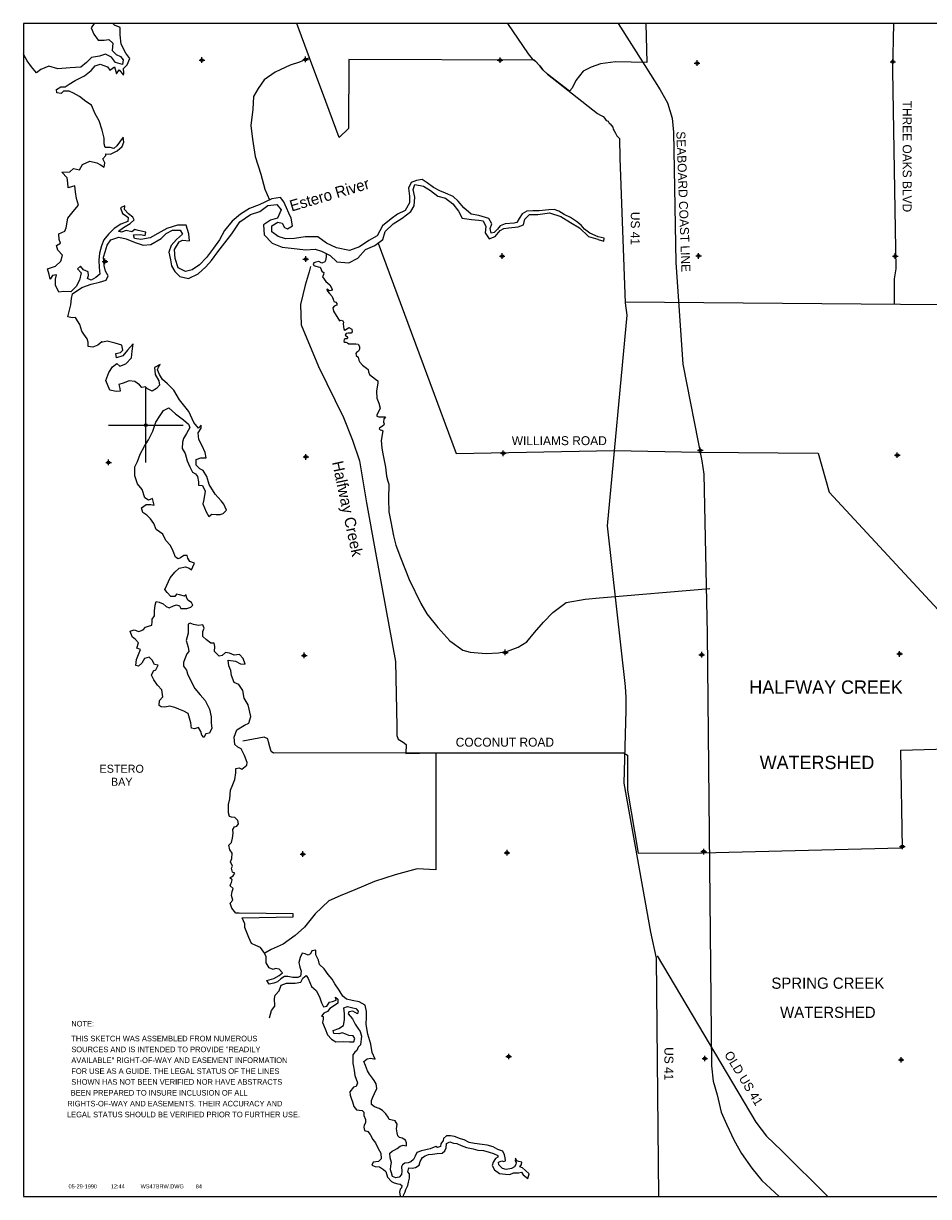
# Model space of a CAD drawing. Extents: x 205612 to 253612, y 717418 to 749436.
# Tile 1 of 2: x 205612 to 229899, y 717936 to 749436. Entities that reach past the tile are written whole.
import ezdxf
from ezdxf.enums import TextEntityAlignment as Align

# ---------------------------------------------------------------- set-up
doc = ezdxf.new("R2010")
doc.units = 0
doc.header["$LTSCALE"] = 800
doc.header["$PDMODE"] = 34
doc.header["$PDSIZE"] = 75
doc.linetypes.add('STREAM', pattern=[0])
doc.layers.get('0').update_dxf_attribs({"linetype": 'CONTINUOUS'})
for name, color, linetype in [('BORDER', 1, 'CONTINUOUS'), ('MAJROADS', 9, 'CONTINUOUS'), ('RR', 13, 'CONTINUOUS'), ('SEC', 2, 'CONTINUOUS'), ('TEXT', 7, 'CONTINUOUS'), ('TRUNKS', 5, 'STREAM'), ('WATER', 4, 'CONTINUOUS'), ('WSHEDS', 3, 'CONTINUOUS')]:
    doc.layers.add(name, color=color, linetype=linetype)

# ---------------------------------------------------------------- blocks, each defined once
blk = doc.blocks.new('TICK')
at = {"color": 0}
for points in [[(500, 0), (500, 1000)], [(0, 500), (1000, 500)]]:
    blk.add_lwpolyline(points, dxfattribs=at)
blk.add_point((500, 500), dxfattribs=at)

msp = doc.modelspace()

# ---------------------------------------------------------------- linework, layer by layer
at = {"layer": 'BORDER', "color": 0}
msp.add_lwpolyline([(205612, 717936), (253612, 717936), (253612, 749436), (205612, 749436)], close=True, dxfattribs=at)
at = {"layer": 'MAJROADS', "color": 0}
for points in [[(218604, 749436), (219153, 748621), (219261, 748486), (219353, 748427), (219469, 748300), (219552, 748191), (219677, 748073), (221018, 747015), (221093, 746973), (221169, 746939), (221210, 746880), (221252, 746829), (221302, 746812), (221326, 746762), (221351, 746736)], [(252262, 749436), (245579, 749071), (245447, 749024), (233131, 742604), (232295, 742196), (231945, 742051), (231254, 741870), (221759, 741954)], [(228962, 749436), (228936, 748160), (229021, 742851), (228974, 742578), (228976, 741885)], [(221351, 746736), (221393, 746694), (221426, 746652), (221434, 746593), (221459, 746551), (221500, 746492), (221533, 746417), (221603, 746349), (221615, 745815), (221759, 741933), (221799, 741601), (221271, 735946), (221755, 731630), (221780, 731339), (221778, 730995), (221725, 729038), (222442, 725034), (222588, 724335), (222654, 717936)], [(221743, 729848), (212325, 729842), (212256, 729889), (212219, 730014), (212189, 730148), (212167, 730223), (212069, 730270), (211498, 730161)], [(222617, 724396), (225260, 719929), (225554, 719557), (225951, 719175), (227200, 717936)]]:
    msp.add_lwpolyline(points, dxfattribs=at)
at = {"layer": 'RR', "color": 0}
msp.add_lwpolyline([(221568, 749436), (222285, 748305), (222696, 747656), (222892, 747304), (223020, 746896), (223052, 746516), (223117, 743021), (223307, 740287), (223815, 737687), (223872, 737335), (223956, 733052), (224073, 721447), (224121, 721034), (224230, 720670), (224335, 720205), (224479, 719881), (224684, 719444), (224877, 719088), (225154, 718696), (225422, 718368), (225891, 717936)], dxfattribs=at)
at = {"layer": 'SEC', "color": 0}
for p in [(210400, 748452), (213182, 748470), (218401, 748450), (223688, 748371), (228941, 748402), (207798, 743045), (213186, 743108), (218457, 743188), (223727, 743193), (229005, 743190), (223774, 737973), (213191, 737796), (218487, 737893), (229060, 737844), (207895, 737649), (213145, 732467), (218541, 732547), (223811, 732485), (229123, 732507), (229196, 727337), (213108, 727131), (218588, 727168), (223866, 727198), (218633, 721696), (223895, 721643), (229165, 721606)]:
    msp.add_point(p, dxfattribs=at)
at = {"layer": 'TRUNKS', "color": 0, "linetype": 'STREAM'}
msp.add_lwpolyline([(213737, 743261), (213738, 743167), (213716, 743072), (213700, 743037), (213617, 742997), (213541, 743042), (213456, 743028), (213399, 743012), (213383, 742977), (213406, 742940), (213456, 742917), (213521, 742903), (213573, 742889), (213601, 742831), (213615, 742781), (213652, 742758), (213669, 742745), (213663, 742691), (213636, 742628), (213723, 742508), (213835, 742417), (213877, 742337), (213896, 742289), (213873, 742261), (213825, 742253), (213750, 742303), (213760, 742257), (213822, 742186), (213892, 742101), (213928, 742005), (213940, 741972), (213992, 741951), (214024, 741913), (214023, 741872), (213946, 741845), (213913, 741796), (213933, 741712), (214096, 741452), (214140, 741464), (214183, 741450), (214200, 741413), (214188, 741367), (214212, 741227), (214229, 741198), (214253, 741209), (214346, 741272), (214419, 741225), (214433, 741157), (214402, 741123), (214325, 741122), (214268, 741108), (214248, 741065), (214287, 741029), (214312, 740994), (214290, 740970), (214248, 740967), (214215, 740945), (214208, 740898), (214231, 740877), (214264, 740875), (214303, 740861), (214340, 740836), (214532, 740833), (214597, 740825), (214631, 740761), (214629, 740689), (214602, 740639), (214549, 740603), (214531, 740569), (214537, 740520), (214593, 740476), (214615, 740397), (214640, 740337), (214709, 740264), (214816, 740183), (214859, 740143), (214873, 740082), (214898, 740012), (215059, 739887), (215124, 739842), (215125, 739789), (215082, 739565), (215091, 739375), (215152, 739237), (215182, 739105), (215134, 738986), (215093, 738924), (215097, 738891), (215149, 738870), (215311, 738869), (215325, 738843), (215286, 738822), (215269, 738730), (215288, 738689), (215273, 738639), (215205, 738599), (215167, 738571), (215158, 738549), (215186, 738523), (215228, 738515), (215255, 738493), (215214, 738241), (215229, 738033), (215255, 737882), (215329, 737521), (215353, 737280), (215385, 737149), (215416, 737063), (215408, 736661), (215420, 736325), (215471, 736054), (215540, 735679), (215603, 735425), (215730, 735097), (215963, 734509), (216272, 733862), (216433, 733583), (216735, 733215), (217051, 732855), (217403, 732605), (217595, 732554), (218028, 732517), (218359, 732532), (218601, 732576), (218888, 732686), (219116, 732833), (219329, 733083), (219564, 733355), (219814, 733619), (220174, 733884), (220681, 733972), (221072, 734016), (224032, 734262)], dxfattribs=at)
at = {"layer": 'WATER', "color": 0}
for points in [[(207506, 749436), (207506, 749434), (207430, 749317), (207504, 749149), (207612, 748989), (207779, 748988), (207905, 749004), (208013, 748902), (207995, 748710), (208095, 748600), (208212, 748549), (208287, 748457), (208269, 748331), (208085, 748391), (207977, 748534), (207810, 748611), (207651, 748553), (207441, 748521), (207306, 748388), (207154, 748263), (206861, 748240), (206534, 748217), (206292, 748286), (206073, 748195), (205964, 748112), (205823, 748272), (205715, 748432), (205624, 748592), (205612, 748622)], [(215822, 717936), (215809, 717973), (215851, 718064), (215868, 718123), (215928, 718231), (215945, 718323), (215971, 718432), (215972, 718541), (215930, 718600), (215956, 718709), (216040, 718700), (216132, 718716), (216233, 718782), (216259, 718874), (216318, 718982), (216394, 719032), (216478, 719065), (216587, 719073), (216713, 719089), (216847, 719096), (216922, 719163), (216957, 719246), (216966, 719363), (217050, 719405), (217150, 719370), (217242, 719361), (217359, 719302), (217501, 719251), (217677, 719216), (217802, 719182), (217953, 719172), (218112, 719129), (218228, 719087), (218345, 719036), (218345, 718994), (218278, 718961), (218219, 718861), (218193, 718769), (218251, 718651), (218384, 718558), (218543, 718540), (218660, 718531), (218761, 718572), (218895, 718571), (218979, 718587), (219020, 718520), (219146, 718424), (219180, 718544), (219080, 718637), (219005, 718704), (218930, 718730), (218972, 718797), (218989, 718855), (218905, 718873), (218855, 718890), (218814, 718965), (218805, 718890), (218830, 718848), (218821, 718798), (218787, 718731), (218711, 718690), (218569, 718665), (218469, 718691), (218369, 718784), (218361, 718860), (218445, 718892), (218503, 718875), (218545, 718892), (218538, 718976), (218521, 719051), (218472, 719152), (218338, 719203), (218213, 719271), (218054, 719314), (217920, 719332), (217711, 719358), (217569, 719384), (217435, 719461), (217343, 719486), (217176, 719546), (217068, 719564), (216959, 719564), (216883, 719498), (216874, 719439), (216815, 719348), (216806, 719281), (216722, 719256), (216680, 719282), (216521, 719216), (216412, 719191), (216294, 719159), (216168, 719118), (216126, 719017), (216075, 718934), (216008, 718867), (215932, 718843), (215848, 718835), (215781, 718785), (215755, 718735), (215763, 718618), (215754, 718526), (215695, 718459), (215603, 718435), (215511, 718477), (215486, 718569), (215462, 718653), (215471, 718762), (215488, 718854), (215455, 718972), (215440, 719097), (215507, 719156), (215557, 719180), (215641, 719222), (215717, 719288), (215801, 719313), (215893, 719295), (215894, 719379), (215861, 719446), (215777, 719505), (215702, 719523), (215661, 719565), (215644, 719649), (215620, 719758), (215638, 719883), (215588, 719967), (215471, 719993), (215429, 720002), (215396, 720069), (215338, 720153), (215247, 720246), (215155, 720297), (215029, 720340), (214954, 720407), (214947, 720516), (214989, 720608), (215032, 720700), (215091, 720834), (215076, 720959), (215026, 721052), (214976, 721111), (214901, 721220), (214843, 721313), (214794, 721455), (214745, 721565), (214837, 721631), (214930, 721655), (215047, 721621), (214966, 721800), (214934, 722027), (214852, 722295), (214804, 722555), (214814, 722756), (214815, 722907), (214782, 723075), (214624, 723168), (214431, 723203), (214281, 723237), (214181, 723313), (214081, 723473), (213965, 723650), (213899, 723776), (213791, 723894), (213683, 724046), (213558, 724164), (213526, 724281), (213460, 724424), (213460, 724550), (213351, 724534), (213317, 724450), (213250, 724417), (213167, 724451), (213091, 724468), (213040, 724351), (212997, 724218), (213030, 724092), (213063, 723991), (213045, 723849), (212970, 723816), (212836, 723817), (212710, 723843), (212618, 723843), (212517, 723785), (212424, 723702), (212332, 723669), (212206, 723637), (212140, 723738), (212333, 723787), (212476, 723869), (212560, 723944), (212477, 724045), (212377, 724063), (212309, 724030), (212201, 724081), (212126, 724215), (212127, 724383), (212061, 724500), (211970, 724627), (211845, 724678), (211728, 724729), (211662, 724888), (211555, 725157), (211555, 725258), (211481, 725417), (212849, 725448), (212849, 725524), (211398, 725544), (211314, 725544), (211206, 725679), (211157, 725813), (211233, 725896), (211192, 726022), (211210, 726131), (211235, 726206), (211160, 726282), (211177, 726332), (211194, 726366), (211212, 726441), (211153, 726492), (211238, 726550), (211280, 726616), (211221, 726650), (211197, 726751), (211223, 726810), (211165, 726919), (211199, 727011), (211216, 727153), (211150, 727246), (211126, 727371), (211193, 727446), (211219, 727563), (211237, 727689), (211229, 727789), (211272, 727865), (211339, 727881), (211381, 727948), (211365, 728031), (211282, 728116), (211198, 728125), (211139, 728142), (211115, 728243), (211116, 728460), (211151, 728619), (211169, 728845), (211229, 728996), (211280, 729138), (211306, 729313), (211307, 729431), (211399, 729447), (211475, 729413), (211601, 729521), (211610, 729588), (211544, 729781), (211453, 729957), (211361, 730000), (211286, 730076), (211263, 730269), (211339, 730469), (211541, 730593), (211659, 730643), (211710, 730827), (211637, 731137), (211538, 731314), (211497, 731523), (211390, 731683), (211264, 731743), (211190, 731928), (211174, 732062), (211125, 732188), (211101, 732339), (211302, 732312), (211435, 732244), (211561, 732235), (211503, 732386), (211412, 732487), (211269, 732472), (211136, 732523), (211035, 732540), (210942, 732465), (210859, 732449), (210742, 732567), (210743, 732701), (210727, 732793), (210635, 732794), (210527, 732887), (210427, 732971), (210427, 733105), (210462, 733197), (210429, 733290), (210311, 733265), (210178, 733300), (210086, 733334), (210027, 733301), (210034, 733066), (209974, 732866), (210031, 732689), (210047, 732572), (209996, 732505), (209945, 732372), (209903, 732280), (209902, 732179), (209985, 732070), (210009, 731969), (210084, 731818), (210208, 731582), (210349, 731406), (210490, 731254), (210606, 731019), (210647, 730817), (210645, 730650), (210670, 730516), (210602, 730382), (210509, 730357), (210450, 730266), (210400, 730325), (210367, 730425), (210310, 730526), (210200, 730494), (210117, 730511), (210101, 730653), (210068, 730779), (210027, 730905), (209919, 730965), (209777, 731024), (209677, 731067), (209543, 731101), (209409, 731077), (209308, 731086), (209250, 731120), (209259, 731254), (209352, 731354), (209328, 731538), (209212, 731665), (209112, 731808), (209046, 731934), (209097, 732051), (209164, 732075), (209224, 732201), (209132, 732226), (209065, 732336), (208982, 732420), (208856, 732379), (208788, 732254), (208696, 732179), (208629, 732196), (208647, 732355), (208698, 732489), (208749, 732623), (208657, 732657), (208700, 732807), (208617, 732892), (208525, 732968), (208476, 733119), (208585, 733151), (208710, 733109), (208820, 733150), (208887, 733225), (208971, 733249), (209055, 733274), (209064, 733366), (209064, 733441), (209124, 733525), (209125, 733659), (209142, 733818), (209168, 733918), (209252, 733892), (209360, 733850), (209444, 733782), (209519, 733748), (209636, 733798), (209720, 733822), (209796, 733797), (209837, 733729), (209996, 733728), (210105, 733761), (210156, 733811), (210123, 733886), (210023, 733946), (209990, 734030), (209974, 734097), (209931, 734055), (209798, 734090), (209714, 734115), (209672, 734049), (209563, 734049), (209471, 734151), (209405, 734235), (209456, 734352), (209549, 734552), (209676, 734702), (209786, 734810), (209962, 734842), (210054, 734808), (210120, 734766), (210154, 734849), (210205, 734941), (210080, 734984), (210022, 735077), (210006, 735152), (209914, 735153), (209821, 735086), (209762, 735062), (209687, 735104), (209630, 735263), (209555, 735415), (209431, 735550), (209348, 735718), (209265, 735785), (209173, 735845), (209107, 736012), (209024, 736130), (208924, 736232), (208816, 736308), (208783, 736433), (208901, 736516), (209027, 736516), (209119, 736498), (209078, 736683), (208969, 736633), (208869, 736701), (208795, 736919), (208670, 737071), (208596, 737289), (208598, 737532), (208674, 737674), (208743, 737866), (208861, 738083), (208971, 738258), (209082, 738484), (209159, 738726), (209277, 738909), (209370, 739043), (209513, 739117), (209688, 738957), (209905, 738796), (210038, 738678), (210079, 738586), (209986, 738427), (209910, 738294), (209876, 738193), (209874, 738018), (209949, 737891), (210006, 737690), (210072, 737530), (210147, 737388), (210230, 737345), (210280, 737269), (210304, 737127), (210312, 737035), (210412, 737026), (210486, 736874), (210452, 736657), (210426, 736540), (210516, 736321), (210582, 736195), (210667, 736262), (210784, 736252), (210893, 736252), (210968, 736276), (211061, 736368), (210987, 736527), (210920, 736620), (210754, 736797), (210597, 737058), (210531, 737268), (210432, 737427), (210340, 737478), (210248, 737579), (210249, 737730), (210375, 737771), (210518, 737770), (210485, 737913), (210403, 738098), (210320, 738266), (210296, 738442), (210381, 738567), (210381, 738651), (210305, 738567), (210181, 738719), (210049, 739013), (209800, 739333), (209650, 739585), (209476, 739763), (209342, 739872), (209260, 740007), (209210, 740133), (209236, 740208), (209278, 740275), (209127, 740200), (209142, 740008), (209242, 739839), (209258, 739722), (209182, 739630), (209064, 739564), (208939, 739624), (208889, 739674), (208788, 739658), (208722, 739734), (208597, 739819), (208446, 739836), (208286, 739779), (208169, 739738), (208193, 739637), (208210, 739562), (208101, 739554), (207933, 739589), (207826, 739849), (207903, 740066), (208005, 740216), (208114, 740308), (208197, 740232), (208357, 740298), (208509, 740456), (208527, 740640), (208553, 740833), (208401, 740666), (208275, 740508), (208107, 740459), (208091, 740576), (208217, 740600), (208276, 740659), (208251, 740793), (208076, 740853), (207859, 740904), (207741, 740880), (207716, 740888), (207606, 740797), (207472, 740739), (207347, 740765), (207347, 740874), (207323, 740967), (207232, 741093), (207174, 741177), (207124, 741353), (207058, 741446), (207008, 741538), (206916, 741530), (206799, 741556), (206851, 741740), (206885, 741882), (206903, 742050), (206929, 742175), (207181, 742341), (207425, 742432), (207651, 742489), (207828, 742538), (207887, 742663), (207813, 742781), (207780, 742940), (207756, 743158), (207808, 743300), (207859, 743484), (207952, 743626), (208171, 743700), (208363, 743648), (208605, 743554), (208822, 743478), (209032, 743501), (209309, 743659), (209444, 743792), (209613, 743883), (209814, 743881), (209880, 743780), (209720, 743631), (209576, 743472), (209516, 743297), (209557, 743087), (209581, 742928), (209672, 742777), (209805, 742642), (210039, 742590), (210300, 742714), (210502, 742897), (210654, 743072), (210823, 743305), (211017, 743546), (211203, 743788), (211415, 744105), (211701, 744304), (211953, 744386), (212172, 744544), (212406, 744576), (212523, 744433), (212429, 744207), (212244, 744150), (212051, 744025), (212074, 743757), (212282, 743538), (212558, 743427), (212960, 743383), (213177, 743356), (213437, 743371), (213613, 743320), (213846, 743209), (214021, 743032), (214339, 743005), (214583, 743129), (214794, 743362), (215037, 743469), (215256, 743635), (215316, 743852), (215536, 744052), (215771, 744210), (216007, 744384), (216100, 744534), (216110, 744768), (216070, 744978), (216112, 745112), (216347, 745068), (216538, 744950), (216730, 744798), (216939, 744746), (217131, 744594), (217289, 744392), (217388, 744207), (217630, 744172), (217831, 744154), (217949, 744136), (218015, 743985), (217997, 743809), (218104, 743649), (218272, 743715), (218407, 743873), (218504, 743928), (218634, 743947), (218886, 743971), (219028, 744028), (219063, 744179), (219189, 744304), (219415, 744302), (219726, 744350), (220035, 744256), (220294, 744095), (220536, 743951), (220777, 743715), (221028, 743646), (221037, 743634), (221188, 743586), (221191, 743670), (221032, 743709), (220807, 743805), (220669, 743908), (220578, 744018), (220453, 744119), (220294, 744221), (220119, 744306), (219977, 744391), (219852, 744442), (219710, 744434), (219450, 744402), (219282, 744404), (219123, 744396), (218997, 744322), (218912, 744197), (218853, 744088), (218777, 744072), (218534, 744057), (218400, 743999), (218332, 743916), (218240, 743824), (218164, 743800), (218131, 743926), (218182, 744051), (218100, 744202), (217832, 744279), (217623, 744314), (217432, 744483), (217274, 744660), (217140, 744787), (216940, 744880), (216781, 744940), (216614, 745033), (216448, 745160), (216314, 745245), (216155, 745220), (216012, 745163), (215944, 745012), (215968, 744795), (215975, 744619), (215856, 744410), (215646, 744311), (215478, 744186), (215250, 744004), (215106, 743737), (214879, 743604), (214627, 743438), (214358, 743340), (214015, 743409), (213740, 743536), (213515, 743705), (213171, 743708), (212886, 743659), (212643, 743653), (212443, 743713), (212276, 743840), (212277, 743999), (212437, 744098), (212554, 744072), (212612, 743955), (212695, 743920), (212830, 744003), (212798, 744205), (212732, 744339), (212674, 744482), (212600, 744650), (212508, 744759), (212273, 744727), (211937, 744562), (211677, 744463), (211433, 744314), (211214, 744123), (211003, 743873), (210876, 743623), (210707, 743398), (210521, 743148), (210335, 742956), (210141, 742824), (209957, 742775), (209765, 742876), (209683, 743120), (209668, 743363), (209786, 743572), (209879, 743613), (210071, 743603), (210047, 743788), (209974, 744023), (209747, 744016), (209462, 743926), (209218, 743793), (209008, 743677), (208765, 743637), (208589, 743663), (208565, 743756), (208749, 743771), (208874, 743745), (208892, 743829), (208691, 743872), (208599, 743906), (208515, 743840), (208364, 743874), (208238, 743833), (208163, 743859), (208298, 743959), (208475, 744066), (208584, 744166), (208543, 744233), (208434, 744326), (208326, 744444), (208335, 744536), (208218, 744487), (208267, 744336), (208367, 744268), (208417, 744226), (208408, 744117), (208223, 744043), (208046, 743927), (207895, 743777), (207768, 743627), (207708, 743460), (207648, 743268), (207630, 743075), (207646, 742882), (207661, 742706), (207552, 742615), (207426, 742541), (207334, 742583), (207359, 742667), (207352, 742767), (207226, 742818), (207143, 742919), (207059, 742845), (207159, 742735), (207116, 742543), (207022, 742376), (206879, 742226), (206695, 742236), (206561, 742220), (206470, 742405), (206471, 742572), (206497, 742689), (206388, 742665), (206329, 742573), (206304, 742691), (206255, 742850), (206473, 742916), (206617, 743057), (206660, 743216), (206535, 743351), (206494, 743477), (206603, 743534), (206570, 743635), (206563, 743786), (206723, 743860), (206757, 743952), (206800, 744203), (206944, 744387), (207087, 744553), (207038, 744738), (207006, 744914), (206990, 745073), (206814, 745024), (206798, 745158), (206783, 745292), (206641, 745444), (206859, 745451), (206952, 745542), (207111, 745508), (207195, 745650), (207389, 745740), (207581, 745697), (207681, 745638), (207773, 745579), (207799, 745696), (207741, 745797), (207825, 745888), (207826, 745939), (207943, 745929), (208128, 746012), (208262, 746128), (208305, 746245), (208289, 746379), (208188, 746246), (208120, 746154), (208036, 746080), (207936, 746105), (207802, 746106), (207777, 746207), (207778, 746358), (207721, 746567), (207639, 746819), (207531, 747013), (207441, 747239), (207282, 747341), (207116, 747476), (206957, 747561), (206840, 747620), (206689, 747621), (206622, 747555), (206505, 747572), (206497, 747665), (206615, 747731), (206732, 747730), (206841, 747805), (207001, 747904), (207245, 748028), (207430, 748169), (207532, 748294), (207666, 748344), (207866, 748275), (207925, 748183), (208051, 748274), (208108, 748081), (208176, 748189), (208292, 748046), (208309, 748113), (208293, 748230), (208395, 748322), (208463, 748497), (208355, 748640), (208231, 748884), (208207, 749127), (208209, 749328), (208058, 749388), (208013, 749436)], [(212214, 722731), (212268, 722933), (212361, 723049), (212346, 723250), (212363, 723342), (212473, 723459), (212524, 723609), (212667, 723667), (212902, 723665), (213053, 723690), (213112, 723798), (213196, 723873), (213254, 723789), (213345, 723579), (213470, 723469), (213552, 723301), (213610, 723133), (213660, 723032), (213752, 723048), (213820, 723157), (213903, 723173), (214004, 723206), (213988, 723290), (214046, 723239), (214046, 723130), (213961, 723064), (213835, 722981), (213768, 722906), (213675, 722856), (213608, 722781), (213658, 722773), (213657, 722697), (213632, 722605), (213706, 722437), (213772, 722278), (213880, 722160), (213997, 722092), (214198, 722099), (214357, 722089), (214474, 722089), (214508, 722180), (214458, 722248), (214341, 722257), (214258, 722299), (214166, 722334), (214073, 722309), (213940, 722318), (213923, 722394), (214074, 722451), (214201, 722526), (214227, 722677), (214228, 722844), (214204, 723003), (214305, 723036), (214447, 723002), (214530, 722984), (214589, 722917), (214571, 722842), (214446, 722910), (214345, 722893), (214328, 722843), (214445, 722709), (214511, 722566), (214585, 722456), (214643, 722364), (214684, 722246), (214656, 722009), (214597, 721951), (214554, 721859), (214504, 721809), (214453, 721742), (214452, 721617), (214451, 721508), (214467, 721424), (214483, 721323), (214508, 721189), (214540, 721089), (214573, 720988), (214539, 720888), (214472, 720871), (214371, 720746), (214378, 720654), (214403, 720579), (214444, 720478), (214477, 720352), (214552, 720268), (214618, 720259), (214702, 720250), (214744, 720199), (214743, 720116), (214793, 720006), (214792, 719914), (214758, 719848), (214741, 719797), (214765, 719713), (214849, 719679), (214915, 719604), (214990, 719469), (215056, 719376), (215131, 719225), (215197, 719099), (215212, 718948), (215137, 718873), (214994, 718858), (214960, 718782), (215052, 718740), (215169, 718731), (215277, 718663), (215336, 718604), (215377, 718453), (215485, 718343), (215560, 718301), (215660, 718275), (215719, 718266), (215769, 718233), (215760, 718166), (215718, 718132), (215700, 718049), (215716, 717956), (215716, 717936)]]:
    msp.add_lwpolyline(points, dxfattribs=at)
at = {"layer": 'WSHEDS', "color": 0}
for points in [[(222311, 749436), (222336, 748389), (221501, 748407), (221092, 748354), (220843, 748265), (220630, 748158), (220437, 747903), (220340, 747695), (220261, 747616), (219877, 747915), (219677, 748073), (219552, 748191), (219469, 748300), (219322, 748447), (214342, 748466), (214335, 746616), (214081, 746375), (213725, 747336), (213291, 748511), (213182, 748470), (213019, 748396), (212764, 748320), (212367, 748125), (212067, 747922), (211906, 747692), (211787, 747476), (211766, 747135), (211716, 746693), (211754, 746328), (211833, 745861), (211978, 745387), (212087, 744984), (212217, 744700)], [(213291, 748511), (212949, 749436)], [(213316, 742905), (213275, 742765), (213168, 742407), (213044, 741892), (213062, 741345), (213531, 740226), (214196, 738858), (214443, 738250), (214630, 737690), (214813, 736560), (215056, 735227), (215592, 732300), (215633, 730554), (215631, 730319), (215667, 730220), (215800, 730137), (215877, 730075), (215874, 729835), (216613, 729848), (221727, 729839), (221822, 729783), (221824, 728851), (222111, 727152), (223837, 727168), (229161, 727298), (229196, 727294), (229159, 729922), (233528, 730045)], [(216680, 729845), (216680, 726711), (216174, 726738), (215586, 726577), (215035, 726395), (214500, 726175), (214111, 726008), (213807, 725872), (213443, 725529), (213153, 725170), (212902, 724947), (212576, 724711), (212260, 724567), (212090, 724470)]]:
    msp.add_lwpolyline(points, dxfattribs=at)
msp.add_lwpolyline([(215130, 743539), (217222, 737884), (221460, 737968), (223728, 737925, 0.002678), (223729, 737925), (226936, 737898), (227229, 736846), (233528, 730045)], format="xyb", dxfattribs=at)

# ---------------------------------------------------------------- block references
at = {"color": 0, "xscale": 2, "yscale": 2, "zscale": 2}
msp.add_blockref('TICK', (207895, 737649), dxfattribs=at)

# ---------------------------------------------------------------- texts
at = {"color": 0}
msp.add_attdef('05-29-1990', text='', height=108, dxfattribs=at).set_placement((207584, 718155), align=Align.RIGHT)
for tag, p in [('12:44', (207954, 718155)), ('WS47BRW.DWG', (208755, 718155)), ('84', (210234, 718155))]:
    msp.add_attdef(tag, p, '', height=108, dxfattribs=at)
at = {"layer": 'MAJROADS', "color": 0}
for s, rotation, p in [('THREE OAKS BLVD', 270, (229205, 745866)), ('SEABOARD COAST LINE', 272.112, (223200, 744646))]:
    msp.add_text(s, height=240, rotation=rotation, dxfattribs=at).set_placement(p, align=Align.CENTER)
for s, rotation, p in [('US 41', 270, (221910, 744378)), ('US 41', 270, (222812, 721947)), ('OLD US 41', 301.3574, (224409, 721750))]:
    msp.add_text(s, height=240, rotation=rotation, dxfattribs=at).set_placement(p)
for s, p in [('WILLIAMS ROAD', (219990, 738112)), ('COCONUT ROAD', (218530, 730016))]:
    msp.add_text(s, height=240, dxfattribs=at).set_placement(p, align=Align.CENTER)
at = {"layer": 'TEXT', "color": 0}
for s, height, p in [('HALFWAY CREEK', 360, (227150, 731435)), ('WATERSHED', 360, (226906, 729412)), ('SPRING CREEK', 300, (227197, 723515)), ('WATERSHED', 300, (227197, 722732))]:
    msp.add_text(s, height=height, dxfattribs=at).set_placement(p, align=Align.CENTER)
for s, p in [('NOTE:', (206895, 722502)), ('THIS SKETCH WAS ASSEMBLED FROM NUMEROUS', (206895, 722103)), ('AVAILABLE" RIGHT-OF-WAY AND EASEMENT INFORMATION ', (206895, 721521)), ('SOURCES AND IS INTENDED TO PROVIDE "READILY', (206895, 721812)), ('FOR USE AS A GUIDE. THE LEGAL STATUS OF THE LINES', (206895, 721229)), ('SHOWN HAS NOT BEEN VERIFIED NOR HAVE ABSTRACTS ', (206895, 720938)), ('BEEN PREPARED TO INSURE INCLUSION OF ALL', (206878, 720646)), (' RIGHTS-OF-WAY AND EASEMENTS. THEIR ACCURACY AND ', (206731, 720355)), (' LEGAL STATUS SHOULD BE VERIFIED PRIOR TO FURTHER USE.', (206723, 720063))]:
    msp.add_text(s, height=150, dxfattribs=at).set_placement(p)
at = {"layer": 'WATER', "color": 0}
for s, rotation, p in [('Estero River', 16.4435, (212807, 744383)), ('Halfway Creek', 282, (213890, 737653))]:
    msp.add_text(s, height=300, rotation=rotation, dxfattribs=at).set_placement(p)
for s, p in [('ESTERO', (208248, 729315)), ('BAY', (208248, 728965))]:
    msp.add_text(s, height=216, dxfattribs=at).set_placement(p, align=Align.CENTER)

doc.saveas('drawing.dxf')
